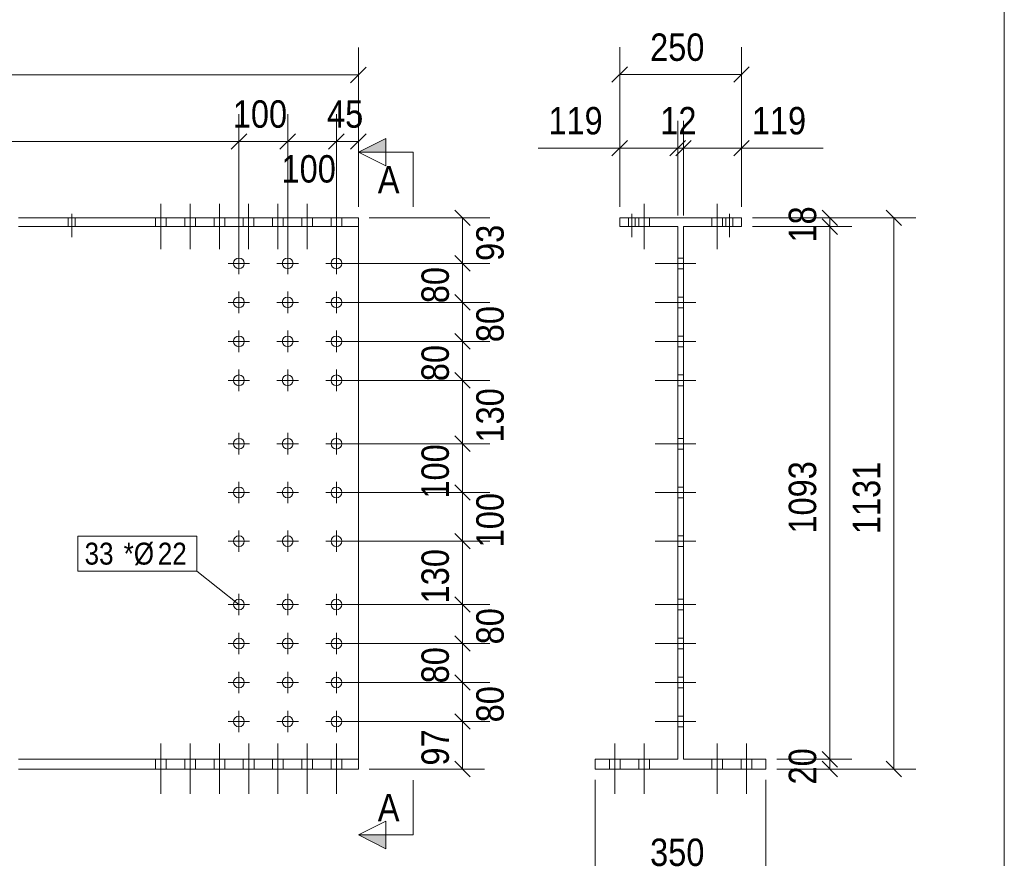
# Model space of a CAD drawing. Header units: millimetres. Extents: x 2 to 282, y 5 to 195.
# Tile 6 of 7: x 192 to 282, y 74 to 150. Entities that reach past the tile are written whole.
import ezdxf

# ---------------------------------------------------------------- set-up
doc = ezdxf.new("R2010")
doc.units = ezdxf.units.MM
doc.linetypes.add('XKITLINE00', pattern=[0])
for name, color, linetype, lineweight in [('Bolt', 7, 'Continuous', 0), ('BoltMark', 3, 'Continuous', 0), ('DrawingSheet', 5, 'Continuous', 0), ('Part', 2, 'Continuous', 0), ('Section', 6, 'Continuous', 0), ('Z-DIMENSIONS', 1, 'Continuous', 0)]:
    doc.layers.add(name, color=color, linetype=linetype, lineweight=lineweight)
doc.styles.add('ARIAL', font='ARIAL.TTF')

# ---------------------------------------------------------------- blocks, each defined once
blk = doc.blocks.new('*A1')
at = {"layer": 'Bolt', "linetype": 'XKITLINE00', "lineweight": 0}
for p, q in [((205.097, 133.67), (205.097, 129.537)), ((207.764, 133.67), (207.764, 129.537)), ((210.431, 133.67), (210.431, 129.537)), ((213.097, 133.67), (213.097, 129.537)), ((215.764, 133.67), (215.764, 129.537)), ((218.431, 133.67), (218.431, 129.537)), ((221.097, 133.67), (221.097, 129.537)), ((204.608, 132.381), (204.608, 131.581)), ((205.586, 132.381), (205.586, 131.581)), ((207.275, 132.381), (207.275, 131.581)), ((208.253, 132.381), (208.253, 131.581)), ((209.942, 132.381), (209.942, 131.581)), ((210.919, 132.381), (210.919, 131.581)), ((212.608, 132.381), (212.608, 131.581)), ((213.586, 132.381), (213.586, 131.581)), ((215.275, 132.381), (215.275, 131.581)), ((216.253, 132.381), (216.253, 131.581)), ((217.942, 132.381), (217.942, 131.581)), ((218.919, 132.381), (218.919, 131.581)), ((220.608, 132.381), (220.608, 131.581)), ((221.586, 132.381), (221.586, 131.581))]:
    blk.add_line(p, q, dxfattribs=at)
blk = doc.blocks.new('*A2')
at = {"layer": 'Bolt', "linetype": 'XKITLINE00', "lineweight": 0}
for p, q in [((205.098, 133.67), (205.098, 129.537)), ((207.764, 133.67), (207.764, 129.537)), ((210.431, 133.67), (210.431, 129.537)), ((213.098, 133.67), (213.098, 129.537)), ((215.764, 133.67), (215.764, 129.537)), ((218.431, 133.67), (218.431, 129.537)), ((221.098, 133.67), (221.098, 129.537)), ((204.609, 132.381), (204.609, 131.581)), ((205.586, 132.381), (205.586, 131.581)), ((207.275, 132.381), (207.275, 131.581)), ((208.253, 132.381), (208.253, 131.581)), ((209.942, 132.381), (209.942, 131.581)), ((210.92, 132.381), (210.92, 131.581)), ((212.609, 132.381), (212.609, 131.581)), ((213.586, 132.381), (213.586, 131.581)), ((215.275, 132.381), (215.275, 131.581)), ((216.253, 132.381), (216.253, 131.581)), ((217.942, 132.381), (217.942, 131.581)), ((218.92, 132.381), (218.92, 131.581)), ((220.609, 132.381), (220.609, 131.581)), ((221.586, 132.381), (221.586, 131.581))]:
    blk.add_line(p, q, dxfattribs=at)
blk = doc.blocks.new('*A9')
at = {"layer": 'Bolt', "linetype": 'XKITLINE00', "lineweight": 0}
for p, q in [((127.824, 132.381), (127.824, 131.581)), ((127.824, 132.381), (127.824, 131.581)), ((128.135, 132.737), (128.135, 130.604)), ((128.135, 132.737), (128.135, 130.604)), ((128.446, 132.381), (128.446, 131.581)), ((128.446, 132.381), (128.446, 131.581)), ((137.657, 132.381), (137.657, 131.581)), ((137.657, 132.381), (137.657, 131.581)), ((137.968, 132.737), (137.968, 130.604)), ((137.968, 132.737), (137.968, 130.604)), ((138.279, 132.381), (138.279, 131.581)), ((138.279, 132.381), (138.279, 131.581)), ((147.49, 132.381), (147.49, 131.581)), ((147.49, 132.381), (147.49, 131.581)), ((147.801, 132.737), (147.801, 130.604)), ((147.801, 132.737), (147.801, 130.604)), ((148.112, 132.381), (148.112, 131.581)), ((148.112, 132.381), (148.112, 131.581)), ((157.324, 132.381), (157.324, 131.581)), ((157.324, 132.381), (157.324, 131.581)), ((157.635, 132.737), (157.635, 130.604)), ((157.635, 132.737), (157.635, 130.604)), ((157.946, 132.381), (157.946, 131.581)), ((157.946, 132.381), (157.946, 131.581)), ((167.157, 132.381), (167.157, 131.581)), ((167.157, 132.381), (167.157, 131.581)), ((167.468, 132.737), (167.468, 130.604)), ((167.468, 132.737), (167.468, 130.604)), ((167.779, 132.381), (167.779, 131.581)), ((167.779, 132.381), (167.779, 131.581)), ((176.99, 132.381), (176.99, 131.581)), ((176.99, 132.381), (176.99, 131.581)), ((177.301, 132.737), (177.301, 130.604)), ((177.301, 132.737), (177.301, 130.604)), ((177.612, 132.381), (177.612, 131.581)), ((177.612, 132.381), (177.612, 131.581)), ((186.824, 132.381), (186.824, 131.581)), ((186.824, 132.381), (186.824, 131.581)), ((187.135, 132.737), (187.135, 130.604)), ((187.135, 132.737), (187.135, 130.604)), ((187.446, 132.381), (187.446, 131.581)), ((187.446, 132.381), (187.446, 131.581)), ((196.657, 132.381), (196.657, 131.581)), ((196.657, 132.381), (196.657, 131.581)), ((196.968, 132.737), (196.968, 130.604)), ((196.968, 132.737), (196.968, 130.604)), ((197.279, 132.381), (197.279, 131.581)), ((197.279, 132.381), (197.279, 131.581))]:
    blk.add_line(p, q, dxfattribs=at)
blk = doc.blocks.new('*A10')
at = {"layer": 'Bolt', "linetype": 'XKITLINE00', "lineweight": 0}
for p, q in [((205.102, 84.432), (205.102, 79.854)), ((205.102, 84.432), (205.102, 79.854)), ((207.768, 84.432), (207.768, 79.854)), ((207.768, 84.432), (207.768, 79.854)), ((210.435, 84.432), (210.435, 79.854)), ((210.435, 84.432), (210.435, 79.854)), ((213.102, 84.432), (213.102, 79.854)), ((213.102, 84.432), (213.102, 79.854)), ((215.768, 84.432), (215.768, 79.854)), ((215.768, 84.432), (215.768, 79.854)), ((218.435, 84.432), (218.435, 79.854)), ((218.435, 84.432), (218.435, 79.854)), ((221.102, 84.432), (221.102, 79.854)), ((221.102, 84.432), (221.102, 79.854)), ((204.613, 83.004), (204.613, 82.115)), ((204.613, 83.004), (204.613, 82.115)), ((205.59, 83.004), (205.59, 82.115)), ((205.59, 83.004), (205.59, 82.115)), ((207.279, 83.004), (207.279, 82.115)), ((207.279, 83.004), (207.279, 82.115)), ((208.257, 83.004), (208.257, 82.115)), ((208.257, 83.004), (208.257, 82.115)), ((209.946, 83.004), (209.946, 82.115)), ((209.946, 83.004), (209.946, 82.115)), ((210.924, 83.004), (210.924, 82.115)), ((210.924, 83.004), (210.924, 82.115)), ((212.613, 83.004), (212.613, 82.115)), ((212.613, 83.004), (212.613, 82.115)), ((213.59, 83.004), (213.59, 82.115)), ((213.59, 83.004), (213.59, 82.115)), ((215.279, 83.004), (215.279, 82.115)), ((215.279, 83.004), (215.279, 82.115)), ((216.257, 83.004), (216.257, 82.115)), ((216.257, 83.004), (216.257, 82.115)), ((217.946, 83.004), (217.946, 82.115)), ((217.946, 83.004), (217.946, 82.115)), ((218.924, 83.004), (218.924, 82.115)), ((218.924, 83.004), (218.924, 82.115)), ((220.613, 83.004), (220.613, 82.115)), ((220.613, 83.004), (220.613, 82.115)), ((221.59, 83.004), (221.59, 82.115)), ((221.59, 83.004), (221.59, 82.115))]:
    blk.add_line(p, q, dxfattribs=at)
blk = doc.blocks.new('*A11')
at = {"layer": 'Bolt', "linetype": 'XKITLINE00', "lineweight": 0}
for p, q in [((205.101, 84.432), (205.101, 79.854)), ((205.101, 84.432), (205.101, 79.854)), ((207.768, 84.432), (207.768, 79.854)), ((207.768, 84.432), (207.768, 79.854)), ((210.435, 84.432), (210.435, 79.854)), ((210.435, 84.432), (210.435, 79.854)), ((213.101, 84.432), (213.101, 79.854)), ((213.101, 84.432), (213.101, 79.854)), ((215.768, 84.432), (215.768, 79.854)), ((215.768, 84.432), (215.768, 79.854)), ((218.435, 84.432), (218.435, 79.854)), ((218.435, 84.432), (218.435, 79.854)), ((221.101, 84.432), (221.101, 79.854)), ((221.101, 84.432), (221.101, 79.854)), ((204.613, 83.004), (204.613, 82.115)), ((204.613, 83.004), (204.613, 82.115)), ((205.59, 83.004), (205.59, 82.115)), ((205.59, 83.004), (205.59, 82.115)), ((207.279, 83.004), (207.279, 82.115)), ((207.279, 83.004), (207.279, 82.115)), ((208.257, 83.004), (208.257, 82.115)), ((208.257, 83.004), (208.257, 82.115)), ((209.946, 83.004), (209.946, 82.115)), ((209.946, 83.004), (209.946, 82.115)), ((210.924, 83.004), (210.924, 82.115)), ((210.924, 83.004), (210.924, 82.115)), ((212.613, 83.004), (212.613, 82.115)), ((212.613, 83.004), (212.613, 82.115)), ((213.59, 83.004), (213.59, 82.115)), ((213.59, 83.004), (213.59, 82.115)), ((215.279, 83.004), (215.279, 82.115)), ((215.279, 83.004), (215.279, 82.115)), ((216.257, 83.004), (216.257, 82.115)), ((216.257, 83.004), (216.257, 82.115)), ((217.946, 83.004), (217.946, 82.115)), ((217.946, 83.004), (217.946, 82.115)), ((218.924, 83.004), (218.924, 82.115)), ((218.924, 83.004), (218.924, 82.115)), ((220.613, 83.004), (220.613, 82.115)), ((220.613, 83.004), (220.613, 82.115)), ((221.59, 83.004), (221.59, 82.115)), ((221.59, 83.004), (221.59, 82.115))]:
    blk.add_line(p, q, dxfattribs=at)
blk = doc.blocks.new('*A12')
at = {"layer": 'Bolt', "linetype": 'XKITLINE00', "lineweight": 0}
for p, q in [((212.212, 129.204), (212.212, 127.248)), ((216.657, 129.204), (216.657, 127.248)), ((221.101, 129.204), (221.101, 127.248)), ((213.19, 128.226), (211.235, 128.226)), ((217.635, 128.226), (215.679, 128.226)), ((222.079, 128.226), (220.124, 128.226)), ((212.212, 125.648), (212.212, 123.692)), ((216.657, 125.648), (216.657, 123.692)), ((221.101, 125.648), (221.101, 123.692)), ((213.19, 124.67), (211.235, 124.67)), ((217.635, 124.67), (215.679, 124.67)), ((222.079, 124.67), (220.124, 124.67)), ((212.212, 122.092), (212.212, 120.137)), ((216.657, 122.092), (216.657, 120.137)), ((221.101, 122.092), (221.101, 120.137)), ((213.19, 121.115), (211.235, 121.115)), ((217.635, 121.115), (215.679, 121.115)), ((222.079, 121.115), (220.124, 121.115)), ((212.212, 118.537), (212.212, 116.581)), ((216.657, 118.537), (216.657, 116.581)), ((221.101, 118.537), (221.101, 116.581)), ((213.19, 117.559), (211.235, 117.559)), ((217.635, 117.559), (215.679, 117.559)), ((222.079, 117.559), (220.124, 117.559)), ((212.212, 112.759), (212.212, 110.804)), ((216.657, 112.759), (216.657, 110.804)), ((221.101, 112.759), (221.101, 110.804)), ((213.19, 111.781), (211.235, 111.781)), ((217.635, 111.781), (215.679, 111.781)), ((222.079, 111.781), (220.124, 111.781)), ((212.212, 108.315), (212.212, 106.359)), ((216.657, 108.315), (216.657, 106.359)), ((221.101, 108.315), (221.101, 106.359)), ((213.19, 107.337), (211.235, 107.337)), ((217.635, 107.337), (215.679, 107.337)), ((222.079, 107.337), (220.124, 107.337)), ((212.212, 103.87), (212.212, 101.915)), ((216.657, 103.87), (216.657, 101.915)), ((221.101, 103.87), (221.101, 101.915)), ((213.19, 102.892), (211.235, 102.892)), ((217.635, 102.892), (215.679, 102.892)), ((222.079, 102.892), (220.124, 102.892)), ((212.212, 98.092), (212.212, 96.137)), ((216.657, 98.092), (216.657, 96.137)), ((221.101, 98.092), (221.101, 96.137)), ((213.19, 97.115), (211.235, 97.115)), ((217.635, 97.115), (215.679, 97.115)), ((222.079, 97.115), (220.124, 97.115)), ((212.212, 94.537), (212.212, 92.581)), ((216.657, 94.537), (216.657, 92.581)), ((221.101, 94.537), (221.101, 92.581)), ((213.19, 93.559), (211.235, 93.559)), ((217.635, 93.559), (215.679, 93.559)), ((222.079, 93.559), (220.124, 93.559)), ((212.212, 90.981), (212.212, 89.026)), ((216.657, 90.981), (216.657, 89.026)), ((221.101, 90.981), (221.101, 89.026)), ((213.19, 90.004), (211.235, 90.004)), ((217.635, 90.004), (215.679, 90.004)), ((222.079, 90.004), (220.124, 90.004)), ((212.212, 87.426), (212.212, 85.47)), ((216.657, 87.426), (216.657, 85.47)), ((221.101, 87.426), (221.101, 85.47)), ((213.19, 86.448), (211.235, 86.448)), ((217.635, 86.448), (215.679, 86.448)), ((222.079, 86.448), (220.124, 86.448))]:
    blk.add_line(p, q, dxfattribs=at)
for centre in [(212.212, 128.226), (216.657, 128.226), (221.101, 128.226), (212.212, 124.67), (216.657, 124.67), (221.101, 124.67), (212.212, 121.115), (216.657, 121.115), (221.101, 121.115), (212.212, 117.559), (216.657, 117.559), (221.101, 117.559), (212.212, 111.781), (216.657, 111.781), (221.101, 111.781), (212.212, 107.337), (216.657, 107.337), (221.101, 107.337), (212.212, 102.892), (216.657, 102.892), (221.101, 102.892), (212.212, 97.115), (216.657, 97.115), (221.101, 97.115), (212.212, 93.559), (216.657, 93.559), (221.101, 93.559), (212.212, 90.004), (216.657, 90.004), (221.101, 90.004), (212.212, 86.448), (216.657, 86.448), (221.101, 86.448)]:
    blk.add_circle(centre, 0.489, dxfattribs=at)
blk = doc.blocks.new('*A13')
at = {"layer": 'Part', "linetype": 'XKITLINE00', "lineweight": 0}
for p, q in [((223.101, 132.381), (192.101, 132.381)), ((223.101, 132.381), (223.101, 82.115)), ((223.101, 131.581), (192.101, 131.581)), ((223.101, 83.004), (192.101, 83.004)), ((223.101, 82.115), (192.101, 82.115))]:
    blk.add_line(p, q, dxfattribs=at)
blk = doc.blocks.new('*A40')
at = {"layer": 'Bolt', "linetype": 'XKITLINE00', "lineweight": 0}
for p, q in [((255.818, 133.67), (255.818, 129.537)), ((255.818, 133.67), (255.818, 129.537)), ((255.818, 133.67), (255.818, 129.537)), ((255.818, 133.67), (255.818, 129.537)), ((255.818, 133.67), (255.818, 129.537)), ((255.818, 133.67), (255.818, 129.537)), ((255.818, 133.67), (255.818, 129.537)), ((255.329, 132.381), (255.329, 131.581)), ((255.329, 132.381), (255.329, 131.581)), ((255.329, 132.381), (255.329, 131.581)), ((255.329, 132.381), (255.329, 131.581)), ((255.329, 132.381), (255.329, 131.581)), ((255.329, 132.381), (255.329, 131.581)), ((255.329, 132.381), (255.329, 131.581)), ((256.306, 132.381), (256.306, 131.581)), ((256.306, 132.381), (256.306, 131.581)), ((256.306, 132.381), (256.306, 131.581)), ((256.306, 132.381), (256.306, 131.581)), ((256.306, 132.381), (256.306, 131.581)), ((256.306, 132.381), (256.306, 131.581)), ((256.306, 132.381), (256.306, 131.581))]:
    blk.add_line(p, q, dxfattribs=at)
blk = doc.blocks.new('*A41')
at = {"layer": 'Bolt', "linetype": 'XKITLINE00', "lineweight": 0}
for p, q in [((249.151, 133.67), (249.151, 129.537)), ((249.151, 133.67), (249.151, 129.537)), ((249.151, 133.67), (249.151, 129.537)), ((249.151, 133.67), (249.151, 129.537)), ((249.151, 133.67), (249.151, 129.537)), ((249.151, 133.67), (249.151, 129.537)), ((249.151, 133.67), (249.151, 129.537)), ((248.662, 132.381), (248.662, 131.581)), ((248.662, 132.381), (248.662, 131.581)), ((248.662, 132.381), (248.662, 131.581)), ((248.662, 132.381), (248.662, 131.581)), ((248.662, 132.381), (248.662, 131.581)), ((248.662, 132.381), (248.662, 131.581)), ((248.662, 132.381), (248.662, 131.581)), ((249.64, 132.381), (249.64, 131.581)), ((249.64, 132.381), (249.64, 131.581)), ((249.64, 132.381), (249.64, 131.581)), ((249.64, 132.381), (249.64, 131.581)), ((249.64, 132.381), (249.64, 131.581)), ((249.64, 132.381), (249.64, 131.581)), ((249.64, 132.381), (249.64, 131.581))]:
    blk.add_line(p, q, dxfattribs=at)
blk = doc.blocks.new('*A42')
at = {"layer": 'Bolt', "linetype": 'XKITLINE00', "lineweight": 0}
for p, q in [((247.729, 132.381), (247.729, 131.581)), ((248.04, 132.737), (248.04, 130.604)), ((248.351, 132.381), (248.351, 131.581)), ((256.618, 132.381), (256.618, 131.581)), ((256.929, 132.737), (256.929, 130.604)), ((257.24, 132.381), (257.24, 131.581))]:
    blk.add_line(p, q, dxfattribs=at)
blk = doc.blocks.new('*A43')
at = {"layer": 'Bolt', "linetype": 'XKITLINE00', "lineweight": 0}
for p, q in [((246.484, 84.432), (246.484, 79.854)), ((246.484, 84.432), (246.484, 79.854)), ((246.484, 84.432), (246.484, 79.854)), ((246.484, 84.432), (246.484, 79.854)), ((246.484, 84.432), (246.484, 79.854)), ((246.484, 84.432), (246.484, 79.854)), ((246.484, 84.432), (246.484, 79.854)), ((249.151, 84.432), (249.151, 79.854)), ((249.151, 84.432), (249.151, 79.854)), ((249.151, 84.432), (249.151, 79.854)), ((249.151, 84.432), (249.151, 79.854)), ((249.151, 84.432), (249.151, 79.854)), ((249.151, 84.432), (249.151, 79.854)), ((249.151, 84.432), (249.151, 79.854)), ((245.995, 83.004), (245.995, 82.115)), ((245.995, 83.004), (245.995, 82.115)), ((245.995, 83.004), (245.995, 82.115)), ((245.995, 83.004), (245.995, 82.115)), ((245.995, 83.004), (245.995, 82.115)), ((245.995, 83.004), (245.995, 82.115)), ((245.995, 83.004), (245.995, 82.115)), ((246.973, 83.004), (246.973, 82.115)), ((246.973, 83.004), (246.973, 82.115)), ((246.973, 83.004), (246.973, 82.115)), ((246.973, 83.004), (246.973, 82.115)), ((246.973, 83.004), (246.973, 82.115)), ((246.973, 83.004), (246.973, 82.115)), ((246.973, 83.004), (246.973, 82.115)), ((248.662, 83.004), (248.662, 82.115)), ((248.662, 83.004), (248.662, 82.115)), ((248.662, 83.004), (248.662, 82.115)), ((248.662, 83.004), (248.662, 82.115)), ((248.662, 83.004), (248.662, 82.115)), ((248.662, 83.004), (248.662, 82.115)), ((248.662, 83.004), (248.662, 82.115)), ((249.64, 83.004), (249.64, 82.115)), ((249.64, 83.004), (249.64, 82.115)), ((249.64, 83.004), (249.64, 82.115)), ((249.64, 83.004), (249.64, 82.115)), ((249.64, 83.004), (249.64, 82.115)), ((249.64, 83.004), (249.64, 82.115)), ((249.64, 83.004), (249.64, 82.115))]:
    blk.add_line(p, q, dxfattribs=at)
blk = doc.blocks.new('*A44')
at = {"layer": 'Bolt', "linetype": 'XKITLINE00', "lineweight": 0}
for p, q in [((255.818, 84.432), (255.818, 79.854)), ((255.818, 84.432), (255.818, 79.854)), ((255.818, 84.432), (255.818, 79.854)), ((255.818, 84.432), (255.818, 79.854)), ((255.818, 84.432), (255.818, 79.854)), ((255.818, 84.432), (255.818, 79.854)), ((255.818, 84.432), (255.818, 79.854)), ((258.484, 84.432), (258.484, 79.854)), ((258.484, 84.432), (258.484, 79.854)), ((258.484, 84.432), (258.484, 79.854)), ((258.484, 84.432), (258.484, 79.854)), ((258.484, 84.432), (258.484, 79.854)), ((258.484, 84.432), (258.484, 79.854)), ((258.484, 84.432), (258.484, 79.854)), ((255.329, 83.004), (255.329, 82.115)), ((255.329, 83.004), (255.329, 82.115)), ((255.329, 83.004), (255.329, 82.115)), ((255.329, 83.004), (255.329, 82.115)), ((255.329, 83.004), (255.329, 82.115)), ((255.329, 83.004), (255.329, 82.115)), ((255.329, 83.004), (255.329, 82.115)), ((256.306, 83.004), (256.306, 82.115)), ((256.306, 83.004), (256.306, 82.115)), ((256.306, 83.004), (256.306, 82.115)), ((256.306, 83.004), (256.306, 82.115)), ((256.306, 83.004), (256.306, 82.115)), ((256.306, 83.004), (256.306, 82.115)), ((256.306, 83.004), (256.306, 82.115)), ((257.995, 83.004), (257.995, 82.115)), ((257.995, 83.004), (257.995, 82.115)), ((257.995, 83.004), (257.995, 82.115)), ((257.995, 83.004), (257.995, 82.115)), ((257.995, 83.004), (257.995, 82.115)), ((257.995, 83.004), (257.995, 82.115)), ((257.995, 83.004), (257.995, 82.115)), ((258.973, 83.004), (258.973, 82.115)), ((258.973, 83.004), (258.973, 82.115)), ((258.973, 83.004), (258.973, 82.115)), ((258.973, 83.004), (258.973, 82.115)), ((258.973, 83.004), (258.973, 82.115)), ((258.973, 83.004), (258.973, 82.115)), ((258.973, 83.004), (258.973, 82.115))]:
    blk.add_line(p, q, dxfattribs=at)
blk = doc.blocks.new('*A45')
at = {"layer": 'Bolt', "linetype": 'XKITLINE00', "lineweight": 0}
for p, q in [((252.751, 128.715), (252.218, 128.715)), ((252.751, 128.715), (252.218, 128.715)), ((252.751, 128.715), (252.218, 128.715)), ((253.862, 128.226), (250.173, 128.226)), ((253.862, 128.226), (250.173, 128.226)), ((253.862, 128.226), (250.173, 128.226)), ((252.751, 127.737), (252.218, 127.737)), ((252.751, 127.737), (252.218, 127.737)), ((252.751, 127.737), (252.218, 127.737)), ((252.751, 125.159), (252.218, 125.159)), ((252.751, 125.159), (252.218, 125.159)), ((252.751, 125.159), (252.218, 125.159)), ((253.862, 124.67), (250.173, 124.67)), ((253.862, 124.67), (250.173, 124.67)), ((253.862, 124.67), (250.173, 124.67)), ((252.751, 124.181), (252.218, 124.181)), ((252.751, 124.181), (252.218, 124.181)), ((252.751, 124.181), (252.218, 124.181)), ((252.751, 121.604), (252.218, 121.604)), ((252.751, 121.604), (252.218, 121.604)), ((252.751, 121.604), (252.218, 121.604)), ((253.862, 121.115), (250.173, 121.115)), ((253.862, 121.115), (250.173, 121.115)), ((253.862, 121.115), (250.173, 121.115)), ((252.751, 120.626), (252.218, 120.626)), ((252.751, 120.626), (252.218, 120.626)), ((252.751, 120.626), (252.218, 120.626)), ((252.751, 118.048), (252.218, 118.048)), ((252.751, 118.048), (252.218, 118.048)), ((252.751, 118.048), (252.218, 118.048)), ((253.862, 117.559), (250.173, 117.559)), ((253.862, 117.559), (250.173, 117.559)), ((253.862, 117.559), (250.173, 117.559)), ((252.751, 117.07), (252.218, 117.07)), ((252.751, 117.07), (252.218, 117.07)), ((252.751, 117.07), (252.218, 117.07)), ((252.751, 112.27), (252.218, 112.27)), ((252.751, 112.27), (252.218, 112.27)), ((252.751, 112.27), (252.218, 112.27)), ((253.862, 111.781), (250.173, 111.781)), ((253.862, 111.781), (250.173, 111.781)), ((253.862, 111.781), (250.173, 111.781)), ((252.751, 111.292), (252.218, 111.292)), ((252.751, 111.292), (252.218, 111.292)), ((252.751, 111.292), (252.218, 111.292)), ((252.751, 107.826), (252.218, 107.826)), ((252.751, 107.826), (252.218, 107.826)), ((252.751, 107.826), (252.218, 107.826)), ((253.862, 107.337), (250.173, 107.337)), ((253.862, 107.337), (250.173, 107.337)), ((253.862, 107.337), (250.173, 107.337)), ((252.751, 106.848), (252.218, 106.848)), ((252.751, 106.848), (252.218, 106.848)), ((252.751, 106.848), (252.218, 106.848)), ((252.751, 103.381), (252.218, 103.381)), ((252.751, 103.381), (252.218, 103.381)), ((252.751, 103.381), (252.218, 103.381)), ((253.862, 102.892), (250.173, 102.892)), ((253.862, 102.892), (250.173, 102.892)), ((253.862, 102.892), (250.173, 102.892)), ((252.751, 102.404), (252.218, 102.404)), ((252.751, 102.404), (252.218, 102.404)), ((252.751, 102.404), (252.218, 102.404)), ((253.862, 97.115), (250.173, 97.115)), ((253.862, 97.115), (250.173, 97.115)), ((253.862, 97.115), (250.173, 97.115)), ((252.751, 97.604), (252.218, 97.604)), ((252.751, 97.604), (252.218, 97.604)), ((252.751, 97.604), (252.218, 97.604)), ((252.751, 96.626), (252.218, 96.626)), ((252.751, 96.626), (252.218, 96.626)), ((252.751, 96.626), (252.218, 96.626)), ((253.862, 93.559), (250.173, 93.559)), ((253.862, 93.559), (250.173, 93.559)), ((253.862, 93.559), (250.173, 93.559)), ((252.751, 94.048), (252.218, 94.048)), ((252.751, 94.048), (252.218, 94.048)), ((252.751, 94.048), (252.218, 94.048)), ((252.751, 93.07), (252.218, 93.07)), ((252.751, 93.07), (252.218, 93.07)), ((252.751, 93.07), (252.218, 93.07)), ((253.862, 90.004), (250.173, 90.004)), ((253.862, 90.004), (250.173, 90.004)), ((253.862, 90.004), (250.173, 90.004)), ((252.751, 90.492), (252.218, 90.492)), ((252.751, 90.492), (252.218, 90.492)), ((252.751, 90.492), (252.218, 90.492)), ((252.751, 89.515), (252.218, 89.515)), ((252.751, 89.515), (252.218, 89.515)), ((252.751, 89.515), (252.218, 89.515)), ((253.862, 86.448), (250.173, 86.448)), ((253.862, 86.448), (250.173, 86.448)), ((253.862, 86.448), (250.173, 86.448)), ((252.751, 86.937), (252.218, 86.937)), ((252.751, 86.937), (252.218, 86.937)), ((252.751, 86.937), (252.218, 86.937)), ((252.751, 85.959), (252.218, 85.959)), ((252.751, 85.959), (252.218, 85.959)), ((252.751, 85.959), (252.218, 85.959))]:
    blk.add_line(p, q, dxfattribs=at)
blk = doc.blocks.new('*A46')
at = {"layer": 'Part', "linetype": 'XKITLINE00', "lineweight": 0}
for p, q in [((246.929, 131.581), (246.929, 132.381)), ((246.929, 132.381), (258.04, 132.381)), ((258.04, 132.381), (258.04, 131.581)), ((252.218, 131.581), (246.929, 131.581)), ((252.218, 83.004), (252.218, 131.581)), ((258.04, 131.581), (252.751, 131.581)), ((252.751, 131.581), (252.751, 83.004)), ((244.706, 82.115), (244.706, 83.004)), ((244.706, 83.004), (252.218, 83.004)), ((252.751, 83.004), (260.262, 83.004)), ((260.262, 83.004), (260.262, 82.115)), ((260.262, 82.115), (244.706, 82.115))]:
    blk.add_line(p, q, dxfattribs=at)
blk = doc.blocks.new('*A47')
at = {"layer": 'DrawingSheet', "linetype": 'XKITLINE00', "lineweight": 0}
blk.add_line((282, 5), (282, 195), dxfattribs=at)
blk = doc.blocks.new('*A61')
at = {"layer": 'Z-DIMENSIONS', "linetype": 'XKITLINE00', "lineweight": 0}
for p, q in [((231.898, 128.933), (233.312, 127.519)), ((222.101, 128.226), (234.605, 128.226)), ((232.605, 124.67), (232.605, 128.226)), ((231.898, 125.377), (233.312, 123.963)), ((222.101, 124.67), (234.605, 124.67))]:
    blk.add_line(p, q, dxfattribs=at)
at = {"layer": 'Z-DIMENSIONS'}
for p in [(232.605, 128.226), (232.605, 124.67)]:
    blk.add_point(p, dxfattribs=at)
at = {"layer": 'Z-DIMENSIONS', "style": 'ARIAL', "width": 0.85}
blk.add_text('80', height=2.5, rotation=90.00021, dxfattribs=at).set_placement((231.355, 124.594))
blk = doc.blocks.new('*A62')
at = {"layer": 'Z-DIMENSIONS', "linetype": 'XKITLINE00', "lineweight": 0}
for p, q in [((231.898, 125.377), (233.312, 123.963)), ((222.101, 124.67), (235.105, 124.67)), ((232.605, 121.115), (232.605, 124.67)), ((231.898, 121.822), (233.312, 120.408)), ((222.101, 121.115), (235.105, 121.115))]:
    blk.add_line(p, q, dxfattribs=at)
at = {"layer": 'Z-DIMENSIONS'}
for p in [(232.605, 124.67), (232.605, 121.115)]:
    blk.add_point(p, dxfattribs=at)
at = {"layer": 'Z-DIMENSIONS', "style": 'ARIAL', "width": 0.85}
blk.add_text('80', height=2.5, rotation=90.00021, dxfattribs=at).set_placement((236.355, 121.038))
blk = doc.blocks.new('*A63')
at = {"layer": 'Z-DIMENSIONS', "linetype": 'XKITLINE00', "lineweight": 0}
for p, q in [((231.898, 121.822), (233.312, 120.408)), ((222.101, 121.115), (234.605, 121.115)), ((232.605, 117.559), (232.605, 121.115)), ((231.898, 118.266), (233.312, 116.852)), ((222.101, 117.559), (234.605, 117.559))]:
    blk.add_line(p, q, dxfattribs=at)
at = {"layer": 'Z-DIMENSIONS'}
for p in [(232.605, 121.115), (232.605, 117.559)]:
    blk.add_point(p, dxfattribs=at)
at = {"layer": 'Z-DIMENSIONS', "style": 'ARIAL', "width": 0.85}
blk.add_text('80', height=2.5, rotation=90.00021, dxfattribs=at).set_placement((231.355, 117.483))
blk = doc.blocks.new('*A64')
at = {"layer": 'Z-DIMENSIONS', "linetype": 'XKITLINE00', "lineweight": 0}
for p, q in [((231.898, 118.266), (233.312, 116.852)), ((222.101, 117.559), (235.105, 117.559)), ((232.605, 111.781), (232.605, 117.559)), ((231.898, 112.488), (233.312, 111.074)), ((222.101, 111.781), (235.105, 111.781))]:
    blk.add_line(p, q, dxfattribs=at)
at = {"layer": 'Z-DIMENSIONS'}
for p in [(232.605, 117.559), (232.605, 111.781)]:
    blk.add_point(p, dxfattribs=at)
at = {"layer": 'Z-DIMENSIONS', "style": 'ARIAL', "width": 0.85}
blk.add_text('130', height=2.5, rotation=90.00021, dxfattribs=at).set_placement((236.355, 111.889))
blk = doc.blocks.new('*A65')
at = {"layer": 'Z-DIMENSIONS', "linetype": 'XKITLINE00', "lineweight": 0}
for p, q in [((231.898, 112.488), (233.312, 111.074)), ((222.101, 111.781), (234.605, 111.781)), ((232.605, 107.337), (232.605, 111.781)), ((231.898, 108.044), (233.312, 106.63)), ((222.101, 107.337), (234.605, 107.337))]:
    blk.add_line(p, q, dxfattribs=at)
at = {"layer": 'Z-DIMENSIONS'}
for p in [(232.605, 111.781), (232.605, 107.337)]:
    blk.add_point(p, dxfattribs=at)
at = {"layer": 'Z-DIMENSIONS', "style": 'ARIAL', "width": 0.85}
blk.add_text('100', height=2.5, rotation=90.00021, dxfattribs=at).set_placement((231.355, 106.778))
blk = doc.blocks.new('*A66')
at = {"layer": 'Z-DIMENSIONS', "linetype": 'XKITLINE00', "lineweight": 0}
for p, q in [((231.898, 108.044), (233.312, 106.63)), ((222.101, 107.337), (235.105, 107.337)), ((232.605, 102.892), (232.605, 107.337)), ((231.898, 103.6), (233.312, 102.185)), ((222.101, 102.892), (235.105, 102.892))]:
    blk.add_line(p, q, dxfattribs=at)
at = {"layer": 'Z-DIMENSIONS'}
for p in [(232.605, 107.337), (232.605, 102.892)]:
    blk.add_point(p, dxfattribs=at)
at = {"layer": 'Z-DIMENSIONS', "style": 'ARIAL', "width": 0.85}
blk.add_text('100', height=2.5, rotation=90.00021, dxfattribs=at).set_placement((236.355, 102.333))
blk = doc.blocks.new('*A67')
at = {"layer": 'Z-DIMENSIONS', "linetype": 'XKITLINE00', "lineweight": 0}
for p, q in [((231.898, 103.6), (233.312, 102.185)), ((222.101, 102.892), (234.605, 102.892)), ((232.605, 97.115), (232.605, 102.892)), ((222.101, 97.115), (234.605, 97.115)), ((231.898, 97.822), (233.312, 96.408))]:
    blk.add_line(p, q, dxfattribs=at)
at = {"layer": 'Z-DIMENSIONS'}
for p in [(232.605, 102.892), (232.605, 97.115)]:
    blk.add_point(p, dxfattribs=at)
at = {"layer": 'Z-DIMENSIONS', "style": 'ARIAL', "width": 0.85}
blk.add_text('130', height=2.5, rotation=90.00021, dxfattribs=at).set_placement((231.355, 97.222))
blk = doc.blocks.new('*A68')
at = {"layer": 'Z-DIMENSIONS', "linetype": 'XKITLINE00', "lineweight": 0}
for p, q in [((222.101, 97.115), (235.105, 97.115)), ((231.898, 97.822), (233.312, 96.408)), ((232.605, 93.559), (232.605, 97.115)), ((231.898, 94.266), (233.312, 92.852)), ((222.101, 93.559), (235.105, 93.559))]:
    blk.add_line(p, q, dxfattribs=at)
at = {"layer": 'Z-DIMENSIONS'}
for p in [(232.605, 97.115), (232.605, 93.559)]:
    blk.add_point(p, dxfattribs=at)
at = {"layer": 'Z-DIMENSIONS', "style": 'ARIAL', "width": 0.85}
blk.add_text('80', height=2.5, rotation=90.00021, dxfattribs=at).set_placement((236.355, 93.483))
blk = doc.blocks.new('*A69')
at = {"layer": 'Z-DIMENSIONS', "linetype": 'XKITLINE00', "lineweight": 0}
for p, q in [((231.898, 94.266), (233.312, 92.852)), ((222.101, 93.559), (234.605, 93.559)), ((232.605, 90.004), (232.605, 93.559)), ((231.898, 90.711), (233.312, 89.296)), ((222.101, 90.004), (234.605, 90.004))]:
    blk.add_line(p, q, dxfattribs=at)
at = {"layer": 'Z-DIMENSIONS'}
for p in [(232.605, 93.559), (232.605, 90.004)]:
    blk.add_point(p, dxfattribs=at)
at = {"layer": 'Z-DIMENSIONS', "style": 'ARIAL', "width": 0.85}
blk.add_text('80', height=2.5, rotation=90.00021, dxfattribs=at).set_placement((231.355, 89.927))
blk = doc.blocks.new('*A70')
at = {"layer": 'Z-DIMENSIONS', "linetype": 'XKITLINE00', "lineweight": 0}
for p, q in [((231.898, 90.711), (233.312, 89.296)), ((222.101, 90.004), (235.105, 90.004)), ((232.605, 86.448), (232.605, 90.004)), ((231.898, 87.155), (233.312, 85.741)), ((222.101, 86.448), (235.105, 86.448))]:
    blk.add_line(p, q, dxfattribs=at)
at = {"layer": 'Z-DIMENSIONS'}
for p in [(232.605, 90.004), (232.605, 86.448)]:
    blk.add_point(p, dxfattribs=at)
at = {"layer": 'Z-DIMENSIONS', "style": 'ARIAL', "width": 0.85}
blk.add_text('80', height=2.5, rotation=90.00021, dxfattribs=at).set_placement((236.355, 86.372))
blk = doc.blocks.new('*A71')
at = {"layer": 'Z-DIMENSIONS', "linetype": 'XKITLINE00', "lineweight": 0}
for p, q in [((216.657, 129.226), (216.657, 141.348)), ((221.101, 129.226), (221.101, 141.348)), ((217.364, 140.055), (215.95, 138.641)), ((221.808, 140.055), (220.394, 138.641)), ((216.657, 139.348), (221.101, 139.348))]:
    blk.add_line(p, q, dxfattribs=at)
at = {"layer": 'Z-DIMENSIONS'}
for p in [(216.657, 139.348), (221.101, 139.348)]:
    blk.add_point(p, dxfattribs=at)
at = {"layer": 'Z-DIMENSIONS', "style": 'ARIAL', "width": 0.85}
blk.add_text('100', height=2.5, dxfattribs=at).set_placement((216.098, 135.598))
blk = doc.blocks.new('*A72')
at = {"layer": 'Z-DIMENSIONS', "linetype": 'XKITLINE00', "lineweight": 0}
for p, q in [((212.212, 129.226), (212.212, 141.848)), ((216.657, 129.226), (216.657, 141.848)), ((212.92, 140.055), (211.505, 138.641)), ((217.364, 140.055), (215.95, 138.641)), ((212.212, 139.348), (216.657, 139.348))]:
    blk.add_line(p, q, dxfattribs=at)
at = {"layer": 'Z-DIMENSIONS'}
for p in [(212.212, 139.348), (216.657, 139.348)]:
    blk.add_point(p, dxfattribs=at)
at = {"layer": 'Z-DIMENSIONS', "style": 'ARIAL', "width": 0.85}
blk.add_text('100', height=2.5, dxfattribs=at).set_placement((211.653, 140.598))
blk = doc.blocks.new('*A77')
at = {"layer": 'Z-DIMENSIONS', "linetype": 'XKITLINE00', "lineweight": 0}
for p, q in [((231.898, 87.155), (233.312, 85.741)), ((222.101, 86.448), (234.605, 86.448)), ((232.605, 82.115), (232.605, 86.448)), ((231.898, 82.822), (233.312, 81.408)), ((224.101, 82.115), (234.605, 82.115))]:
    blk.add_line(p, q, dxfattribs=at)
at = {"layer": 'Z-DIMENSIONS'}
for p in [(232.605, 86.448), (232.605, 82.115)]:
    blk.add_point(p, dxfattribs=at)
at = {"layer": 'Z-DIMENSIONS', "style": 'ARIAL', "width": 0.85}
blk.add_text('97', height=2.5, rotation=90.00021, dxfattribs=at).set_placement((231.355, 82.427))
blk = doc.blocks.new('*A78')
at = {"layer": 'Z-DIMENSIONS', "linetype": 'XKITLINE00', "lineweight": 0}
for p, q in [((231.898, 133.088), (233.312, 131.674)), ((224.101, 132.381), (235.105, 132.381)), ((232.605, 128.226), (232.605, 132.381)), ((231.898, 128.933), (233.312, 127.519)), ((222.101, 128.226), (235.105, 128.226))]:
    blk.add_line(p, q, dxfattribs=at)
at = {"layer": 'Z-DIMENSIONS'}
for p in [(232.605, 132.381), (232.605, 128.226)]:
    blk.add_point(p, dxfattribs=at)
at = {"layer": 'Z-DIMENSIONS', "style": 'ARIAL', "width": 0.85}
blk.add_text('93', height=2.5, rotation=90.00021, dxfattribs=at).set_placement((236.355, 128.449))
blk = doc.blocks.new('*A80')
at = {"layer": 'Z-DIMENSIONS', "linetype": 'XKITLINE00', "lineweight": 0}
for p, q in [((212.212, 129.226), (212.212, 141.848)), ((212.92, 140.055), (211.505, 138.641)), ((34.224, 139.348), (212.212, 139.348))]:
    blk.add_line(p, q, dxfattribs=at)
at = {"layer": 'Z-DIMENSIONS'}
blk.add_point((212.212, 139.348), dxfattribs=at)
blk = doc.blocks.new('*A81')
at = {"layer": 'Z-DIMENSIONS', "linetype": 'XKITLINE00', "lineweight": 0}
for p, q in [((221.101, 129.226), (221.101, 141.848)), ((223.101, 133.381), (223.101, 141.848)), ((221.808, 140.055), (220.394, 138.641)), ((223.808, 140.055), (222.394, 138.641)), ((221.101, 139.348), (223.101, 139.348))]:
    blk.add_line(p, q, dxfattribs=at)
at = {"layer": 'Z-DIMENSIONS'}
for p in [(221.101, 139.348), (223.101, 139.348)]:
    blk.add_point(p, dxfattribs=at)
at = {"layer": 'Z-DIMENSIONS', "style": 'ARIAL', "width": 0.85}
blk.add_text('45', height=2.5, dxfattribs=at).set_placement((220.247, 140.598))
blk = doc.blocks.new('*A82')
at = {"layer": 'Z-DIMENSIONS', "linetype": 'XKITLINE00', "lineweight": 0}
for p, q in [((223.101, 133.381), (223.101, 147.907)), ((223.808, 146.114), (222.394, 144.699)), ((23.335, 145.407), (223.101, 145.407))]:
    blk.add_line(p, q, dxfattribs=at)
at = {"layer": 'Z-DIMENSIONS'}
blk.add_point((223.101, 145.407), dxfattribs=at)
blk = doc.blocks.new('*A83')
at = {"layer": 'Section'}
for points in [[(225.601, 138.369), (223.101, 138.369), (225.601, 139.619)], [(225.601, 74.85), (223.101, 76.1), (225.601, 76.1)]]:
    blk.add_hatch(color=256, dxfattribs=at).paths.add_polyline_path(points, flags=17)
at = {"layer": 'Section', "linetype": 'XKITLINE00', "lineweight": 0}
for p, q in [((223.101, 138.369), (225.601, 139.619)), ((225.601, 139.619), (225.601, 137.119)), ((225.601, 137.119), (223.101, 138.369)), ((228.101, 138.369), (223.101, 138.369)), ((228.101, 138.369), (228.101, 133.369)), ((228.101, 76.1), (228.101, 81.1)), ((223.101, 76.1), (225.601, 77.35)), ((225.601, 74.85), (225.601, 77.35)), ((223.101, 76.1), (225.601, 74.85)), ((228.101, 76.1), (223.101, 76.1))]:
    blk.add_line(p, q, dxfattribs=at)
at = {"layer": 'Section', "style": 'ARIAL', "width": 0.85}
for p in [(224.877, 134.619), (224.877, 77.35)]:
    blk.add_text('A', height=2.5, dxfattribs=at).set_placement(p)
blk = doc.blocks.new('*A85')
at = {"layer": 'BoltMark', "linetype": 'XKITLINE00', "lineweight": 0}
for p, q in [((197.538, 103.357), (208.384, 103.357)), ((197.538, 100.157), (197.538, 103.357)), ((208.384, 100.157), (208.384, 103.357)), ((197.538, 100.157), (208.384, 100.157)), ((212.212, 97.115), (208.384, 100.157))]:
    blk.add_line(p, q, dxfattribs=at)
at = {"layer": 'BoltMark', "style": 'ARIAL', "width": 0.85}
for s, p in [('33', (198.138, 100.757)), ('*Ø', (201.704, 100.757)), ('22', (204.817, 100.757))]:
    blk.add_text(s, height=2, dxfattribs=at).set_placement(p)
blk = doc.blocks.new('*A153')
at = {"layer": 'Z-DIMENSIONS', "linetype": 'XKITLINE00', "lineweight": 0}
for p, q in [((246.929, 133.381), (246.929, 141.239)), ((252.218, 132.581), (252.218, 141.239)), ((247.636, 139.447), (246.222, 138.032)), ((252.925, 139.447), (251.51, 138.032)), ((246.929, 138.739), (239.491, 138.739)), ((246.929, 138.739), (239.491, 138.739)), ((246.929, 138.739), (252.218, 138.739))]:
    blk.add_line(p, q, dxfattribs=at)
at = {"layer": 'Z-DIMENSIONS'}
for p in [(246.929, 138.739), (252.218, 138.739)]:
    blk.add_point(p, dxfattribs=at)
at = {"layer": 'Z-DIMENSIONS', "style": 'ARIAL', "width": 0.85}
blk.add_text('119', height=2.5, dxfattribs=at).set_placement((240.428, 139.989))
blk = doc.blocks.new('*A154')
at = {"layer": 'Z-DIMENSIONS', "linetype": 'XKITLINE00', "lineweight": 0}
for p, q in [((252.218, 132.581), (252.218, 141.239)), ((252.751, 132.581), (252.751, 141.239)), ((252.925, 139.447), (251.51, 138.032)), ((253.458, 139.447), (252.044, 138.032)), ((252.218, 138.739), (252.751, 138.739))]:
    blk.add_line(p, q, dxfattribs=at)
at = {"layer": 'Z-DIMENSIONS'}
for p in [(252.218, 138.739), (252.751, 138.739)]:
    blk.add_point(p, dxfattribs=at)
at = {"layer": 'Z-DIMENSIONS', "style": 'ARIAL', "width": 0.85}
blk.add_text('12', height=2.5, dxfattribs=at).set_placement((250.63, 139.989))
blk = doc.blocks.new('*A155')
at = {"layer": 'Z-DIMENSIONS', "linetype": 'XKITLINE00', "lineweight": 0}
for p, q in [((252.751, 132.581), (252.751, 141.239)), ((258.04, 133.381), (258.04, 141.239)), ((253.458, 139.447), (252.044, 138.032)), ((258.747, 139.447), (257.333, 138.032)), ((252.751, 138.739), (258.04, 138.739)), ((258.04, 138.739), (265.478, 138.739)), ((258.04, 138.739), (265.478, 138.739))]:
    blk.add_line(p, q, dxfattribs=at)
at = {"layer": 'Z-DIMENSIONS'}
for p in [(252.751, 138.739), (258.04, 138.739)]:
    blk.add_point(p, dxfattribs=at)
at = {"layer": 'Z-DIMENSIONS', "style": 'ARIAL', "width": 0.85}
blk.add_text('119', height=2.5, dxfattribs=at).set_placement((258.977, 139.989))
blk = doc.blocks.new('*A156')
at = {"layer": 'Z-DIMENSIONS', "linetype": 'XKITLINE00', "lineweight": 0}
for p, q in [((265.389, 83.711), (266.803, 82.296)), ((261.262, 83.004), (268.096, 83.004)), ((265.389, 82.822), (266.803, 81.408)), ((266.096, 82.115), (266.096, 83.004)), ((261.262, 82.115), (268.096, 82.115))]:
    blk.add_line(p, q, dxfattribs=at)
at = {"layer": 'Z-DIMENSIONS'}
for p in [(266.096, 83.004), (266.096, 82.115)]:
    blk.add_point(p, dxfattribs=at)
at = {"layer": 'Z-DIMENSIONS', "style": 'ARIAL', "width": 0.85}
blk.add_text('20', height=2.5, rotation=90.00021, dxfattribs=at).set_placement((264.846, 80.705))
blk = doc.blocks.new('*A157')
at = {"layer": 'Z-DIMENSIONS', "linetype": 'XKITLINE00', "lineweight": 0}
for p, q in [((265.389, 132.288), (266.803, 130.874)), ((259.04, 131.581), (268.096, 131.581)), ((266.096, 83.004), (266.096, 131.581)), ((265.389, 83.711), (266.803, 82.296)), ((261.262, 83.004), (268.096, 83.004))]:
    blk.add_line(p, q, dxfattribs=at)
at = {"layer": 'Z-DIMENSIONS'}
for p in [(266.096, 131.581), (266.096, 83.004)]:
    blk.add_point(p, dxfattribs=at)
at = {"layer": 'Z-DIMENSIONS', "style": 'ARIAL', "width": 0.85}
blk.add_text('1093', height=2.5, rotation=90.00021, dxfattribs=at).set_placement((264.846, 103.584))
blk = doc.blocks.new('*A158')
at = {"layer": 'Z-DIMENSIONS', "linetype": 'XKITLINE00', "lineweight": 0}
for p, q in [((265.389, 133.088), (266.803, 131.674)), ((259.04, 132.381), (268.096, 132.381)), ((265.389, 132.288), (266.803, 130.874)), ((266.096, 131.581), (266.096, 132.381)), ((259.04, 131.581), (268.096, 131.581))]:
    blk.add_line(p, q, dxfattribs=at)
at = {"layer": 'Z-DIMENSIONS'}
for p in [(266.096, 132.381), (266.096, 131.581)]:
    blk.add_point(p, dxfattribs=at)
at = {"layer": 'Z-DIMENSIONS', "style": 'ARIAL', "width": 0.85}
blk.add_text('18', height=2.5, rotation=90.00021, dxfattribs=at).set_placement((264.846, 130.127))
blk = doc.blocks.new('*A159')
at = {"layer": 'Z-DIMENSIONS', "linetype": 'XKITLINE00', "lineweight": 0}
for p, q in [((271.225, 133.088), (272.64, 131.674)), ((259.04, 132.381), (273.933, 132.381)), ((271.933, 82.115), (271.933, 132.381)), ((271.225, 82.822), (272.64, 81.408)), ((261.262, 82.115), (273.933, 82.115))]:
    blk.add_line(p, q, dxfattribs=at)
at = {"layer": 'Z-DIMENSIONS'}
for p in [(271.933, 132.381), (271.933, 82.115)]:
    blk.add_point(p, dxfattribs=at)
at = {"layer": 'Z-DIMENSIONS', "style": 'ARIAL', "width": 0.85}
blk.add_text('1131', height=2.5, rotation=90.00021, dxfattribs=at).set_placement((270.683, 103.54))
blk = doc.blocks.new('*A160')
at = {"layer": 'Z-DIMENSIONS', "linetype": 'XKITLINE00', "lineweight": 0}
for p, q in [((244.706, 81.115), (244.706, 70.021)), ((260.262, 81.115), (260.262, 70.021)), ((245.414, 72.728), (243.999, 71.314)), ((260.969, 72.728), (259.555, 71.314)), ((244.706, 72.021), (260.262, 72.021))]:
    blk.add_line(p, q, dxfattribs=at)
at = {"layer": 'Z-DIMENSIONS'}
for p in [(244.706, 72.021), (260.262, 72.021)]:
    blk.add_point(p, dxfattribs=at)
at = {"layer": 'Z-DIMENSIONS', "style": 'ARIAL', "width": 0.85}
blk.add_text('350', height=2.5, dxfattribs=at).set_placement((249.703, 73.271))
blk = doc.blocks.new('*A161')
at = {"layer": 'Z-DIMENSIONS', "linetype": 'XKITLINE00', "lineweight": 0}
for p, q in [((246.929, 133.381), (246.929, 147.946)), ((258.04, 133.381), (258.04, 147.946)), ((247.636, 146.153), (246.222, 144.739)), ((246.929, 145.446), (258.04, 145.446)), ((258.747, 146.153), (257.333, 144.739))]:
    blk.add_line(p, q, dxfattribs=at)
at = {"layer": 'Z-DIMENSIONS'}
for p in [(246.929, 145.446), (258.04, 145.446)]:
    blk.add_point(p, dxfattribs=at)
at = {"layer": 'Z-DIMENSIONS', "style": 'ARIAL', "width": 0.85}
blk.add_text('250', height=2.5, dxfattribs=at).set_placement((249.703, 146.696))

msp = doc.modelspace()

# ---------------------------------------------------------------- block references
at = {"lineweight": 0}
for name in ['*A47', '*A82', '*A161', '*A80', '*A72', '*A81', '*A153', '*A154', '*A155', '*A71', '*A83', '*A1', '*A2', '*A78', '*A41', '*A40', '*A158', '*A159', '*A13', '*A9', '*A46', '*A42', '*A157', '*A12', '*A61', '*A45', '*A62', '*A63', '*A64', '*A65', '*A66', '*A85', '*A67', '*A68', '*A69', '*A70', '*A77', '*A10', '*A11', '*A43', '*A44', '*A156', '*A160']:
    msp.add_blockref(name, (0, 0), dxfattribs=at)

doc.saveas('drawing.dxf')
